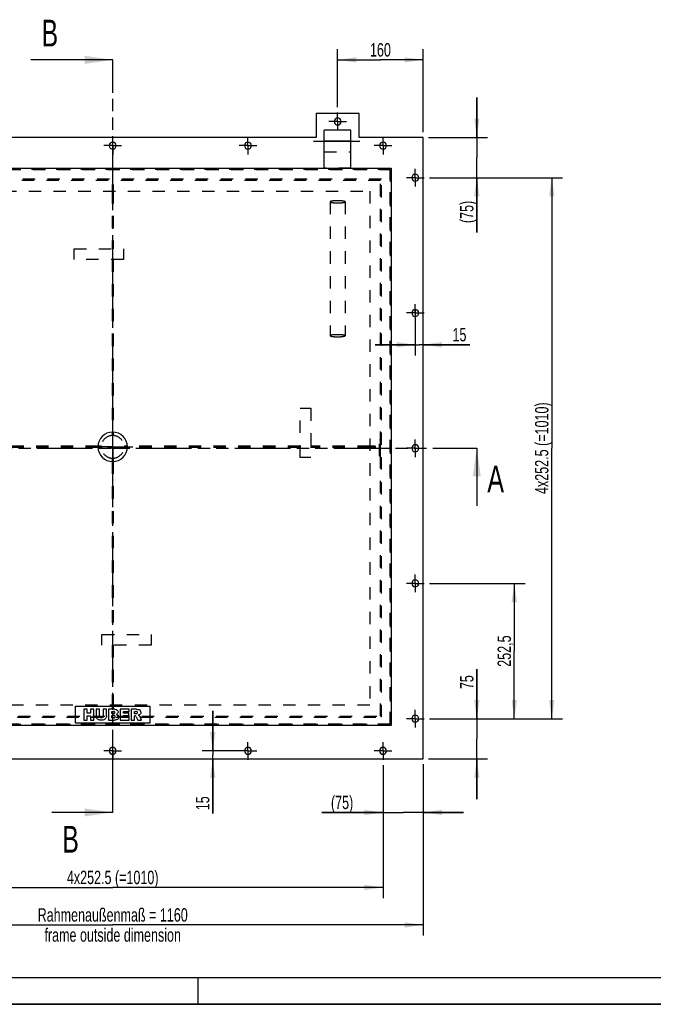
# Model space of a CAD drawing. Header units: millimetres. Extents: x 0 to 4200, y 0 to 2970.
# Tile 2 of 5: x 917 to 2100, y 0 to 1838. Entities that reach past the tile are written whole.
import ezdxf

# ---------------------------------------------------------------- set-up
doc = ezdxf.new("R2010")
doc.units = ezdxf.units.MM
doc.header["$LTSCALE"] = 231
for name, pattern in [('CENTER', [0.6, 0.375, -0.075, 0.075, -0.075]), ('HIDDEN', [0.2, 0.1, -0.1]), ('PHANTOM', [0.8, 0.45, -0.05, 0.1, -0.05, 0.1, -0.05])]:
    doc.linetypes.add(name, pattern=pattern)
doc.layers.get('0').update_dxf_attribs({"linetype": 'CONTINUOUS'})
for name, color, linetype in [('050_DIMENSIONING', 7, 'CONTINUOUS'), ('_ACHSEN', 7, 'CONTINUOUS'), ('_KURVEN', 7, 'CONTINUOUS'), ('DEFAULT_1', 7, 'CENTER'), ('DEFAULT_2', 8, 'HIDDEN'), ('HATCHING_BL0', 7, 'CONTINUOUS'), ('HATCHING_BL1', 7, 'CONTINUOUS')]:
    doc.layers.add(name, color=color, linetype=linetype)
doc.styles.get("Standard").update_dxf_attribs({"font": 'txt', "width": 0.7})
doc.dimstyles.new('DIMSTYLE_2', dxfattribs={"dimtxt": 25, "dimasz": 35, "dimexe": 2, "dimexo": 1, "dimtad": 1, "dimdec": 1, "dimtxsty": 'Standard', "dimblk": '_FILLED', "dimblk1": '_FILLED', "dimblk2": '_FILLED', "dimcen": 0.09, "dimazin": 2, "dimtp": 1.2, "dimtm": 1.2, "dimtfac": 1, "dimtdec": 1, "dimtofl": 0, "dimtmove": 0, "dimatfit": 3, "dimldrblk": '_FILLED', "dimfxl": 1, "dimtolj": 1, "dimarcsym": 0})
doc.dimstyles.new('DIMSTYLE_5', dxfattribs={"dimtxt": 25, "dimasz": 35, "dimexe": 2, "dimexo": 1, "dimtad": 1, "dimtxsty": 'Standard', "dimblk": '_FILLED', "dimblk1": '_FILLED', "dimblk2": '_FILLED', "dimcen": 0.09, "dimazin": 2, "dimtp": 0.3, "dimtm": 0.3, "dimtfac": 1, "dimtofl": 0, "dimtmove": 0, "dimatfit": 3, "dimldrblk": '_FILLED', "dimfxl": 1, "dimtolj": 1, "dimarcsym": 0})
doc.dimstyles.new('DIMSTYLE_6', dxfattribs={"dimtxt": 25, "dimasz": 35, "dimexe": 2, "dimexo": 1, "dimtad": 1, "dimtxsty": 'Standard', "dimblk": '_FILLED', "dimblk1": '_FILLED', "dimblk2": '_FILLED', "dimcen": 0.09, "dimazin": 2, "dimtp": 0.5, "dimtm": 0.5, "dimtfac": 1, "dimtofl": 0, "dimtmove": 0, "dimatfit": 3, "dimldrblk": '_FILLED', "dimfxl": 1, "dimtolj": 1, "dimarcsym": 0})
doc.dimstyles.new('DIMSTYLE_7', dxfattribs={"dimtxt": 25, "dimasz": 35, "dimexe": 2, "dimexo": 1, "dimtad": 1, "dimtxsty": 'Standard', "dimblk": '_FILLED', "dimblk1": '_FILLED', "dimblk2": '_FILLED', "dimcen": 0.09, "dimazin": 2, "dimtp": 1.2, "dimtm": 1.2, "dimtfac": 1, "dimtofl": 0, "dimtmove": 0, "dimatfit": 3, "dimldrblk": '_FILLED', "dimfxl": 1, "dimtolj": 1, "dimarcsym": 0})
doc.dimstyles.new('DIMSTYLE_8', dxfattribs={"dimtxt": 25, "dimasz": 35, "dimexe": 2, "dimexo": 1, "dimtad": 1, "dimtxsty": 'Standard', "dimblk": '_FILLED', "dimblk1": '_FILLED', "dimblk2": '_FILLED', "dimcen": 0.09, "dimazin": 2, "dimtp": 0.2, "dimtm": 0.2, "dimtfac": 1, "dimtofl": 0, "dimtmove": 0, "dimatfit": 3, "dimldrblk": '_FILLED', "dimfxl": 1, "dimtolj": 1, "dimarcsym": 0})
doc.dimstyles.get("Standard").update_dxf_attribs({"dimtxt": 25, "dimasz": 35, "dimexe": 2, "dimexo": 1, "dimtad": 1, "dimtxsty": 'Standard', "dimblk": '_FILLED', "dimblk1": '_FILLED', "dimblk2": '_FILLED', "dimcen": 0.09, "dimazin": 2, "dimtol": 1, "dimtp": 0.01, "dimtm": 0.01, "dimtfac": 1, "dimtofl": 0, "dimtmove": 0, "dimatfit": 3, "dimldrblk": '_FILLED', "dimfxl": 1, "dimtolj": 1, "dimarcsym": 0})

# ---------------------------------------------------------------- blocks, each defined once
blk = doc.blocks.new('_FILLED')
at = {"color": 0, "linetype": 'ByBlock'}
blk.add_solid([(0, 0), (-1, 0.143), (-1, -0.143)], dxfattribs=at)
blk = doc.blocks.new('*D4')
at = {"layer": '050_DIMENSIONING', "color": 2, "linetype": 'Continuous', "transparency": 16777216}
for p, q in [((510.4, 448.2), (510.4, 128.2)), ((1670.4, 448.2), (1670.4, 128.2)), ((510.4, 148.2), (1090.4, 148.2)), ((1670.4, 148.2), (1090.4, 148.2))]:
    blk.add_line(p, q, dxfattribs=at)
at = {"layer": '050_DIMENSIONING', "color": 2, "linetype": 'Continuous', "transparency": 16777216, "xscale": 35, "yscale": 35, "zscale": 35, "rotation": 180}
blk.add_blockref('_FILLED', (510.4, 148.2), dxfattribs=at)
at = {"layer": '050_DIMENSIONING', "color": 2, "linetype": 'Continuous', "transparency": 16777216, "xscale": 35, "yscale": 35, "zscale": 35}
blk.add_blockref('_FILLED', (1670.4, 148.2), dxfattribs=at)
at = {"layer": '050_DIMENSIONING', "color": 2, "linetype": 'Continuous', "transparency": 16777216, "insert": (1090.4, 179.4), "char_height": 25, "width": 602.679, "attachment_point": 2, "line_spacing_factor": 0.9}
blk.add_mtext('Rahmenaußenmaß = 1160\\Pframe outside dimension', dxfattribs=at)
blk = doc.blocks.new('*D9')
at = {"layer": '050_DIMENSIONING', "color": 2, "linetype": 'Continuous', "transparency": 16777216}
for p, q in [((1770.4, 533.2), (1770.4, 625.9)), ((1770.4, 625.9), (1770.4, 495.7)), ((1681.9, 533.2), (1790.4, 533.2)), ((1770.4, 383.2), (1770.4, 495.7)), ((1680.4, 458.2), (1790.4, 458.2)), ((1770.4, 458.2), (1770.4, 383.2))]:
    blk.add_line(p, q, dxfattribs=at)
at = {"layer": '050_DIMENSIONING', "color": 2, "linetype": 'Continuous', "transparency": 16777216, "xscale": 35, "yscale": 35, "zscale": 35}
for p, rotation in [((1770.4, 533.2), 270), ((1770.4, 458.2), 90)]:
    blk.add_blockref('_FILLED', p, dxfattribs=dict(at, rotation=rotation))
at = {"layer": '050_DIMENSIONING', "color": 2, "linetype": 'Continuous', "transparency": 16777216, "insert": (1739.1, 588.4), "char_height": 25, "width": 56.25, "attachment_point": 1, "rotation": 90, "line_spacing_factor": 0.9}
blk.add_mtext('75', dxfattribs=at)
blk = doc.blocks.new('*D10')
at = {"layer": '050_DIMENSIONING', "color": 2, "linetype": 'Continuous', "transparency": 16777216}
for p, q in [((1681.9, 785.7), (1860.4, 785.7)), ((1840.4, 785.7), (1840.4, 659.4)), ((1840.4, 533.2), (1840.4, 659.4)), ((1681.9, 533.2), (1860.4, 533.2))]:
    blk.add_line(p, q, dxfattribs=at)
at = {"layer": '050_DIMENSIONING', "color": 2, "linetype": 'Continuous', "transparency": 16777216, "xscale": 35, "yscale": 35, "zscale": 35}
for p, rotation in [((1840.4, 785.7), 90), ((1840.4, 533.2), 270)]:
    blk.add_blockref('_FILLED', p, dxfattribs=dict(at, rotation=rotation))
at = {"layer": '050_DIMENSIONING', "color": 2, "linetype": 'Continuous', "transparency": 16777216, "insert": (1809.1, 659.4), "char_height": 25, "width": 133.929, "attachment_point": 2, "rotation": 90, "line_spacing_factor": 0.9}
blk.add_mtext('252,5', dxfattribs=at)
blk = doc.blocks.new('*D11')
at = {"layer": '050_DIMENSIONING', "color": 2, "linetype": 'Continuous', "transparency": 16777216}
for p, q in [((1681.9, 1543.2), (1930.4, 1543.2)), ((1910.4, 1543.2), (1910.4, 1038.2)), ((1910.4, 533.2), (1910.4, 1038.2)), ((1681.9, 533.2), (1930.4, 533.2))]:
    blk.add_line(p, q, dxfattribs=at)
at = {"layer": '050_DIMENSIONING', "color": 2, "linetype": 'Continuous', "transparency": 16777216, "xscale": 35, "yscale": 35, "zscale": 35}
for p, rotation in [((1910.4, 1543.2), 90), ((1910.4, 533.2), 270)]:
    blk.add_blockref('_FILLED', p, dxfattribs=dict(at, rotation=rotation))
at = {"layer": '050_DIMENSIONING', "color": 2, "linetype": 'Continuous', "transparency": 16777216, "insert": (1879.1, 1038.2), "char_height": 25, "width": 380.357, "attachment_point": 2, "rotation": 90, "line_spacing_factor": 0.9}
blk.add_mtext('4x252.5 (=1010)', dxfattribs=at)
blk = doc.blocks.new('*D12')
at = {"layer": '050_DIMENSIONING', "color": 2, "linetype": 'Continuous', "transparency": 16777216}
for p, q in [((1770.4, 1618.2), (1770.4, 1693.2)), ((1770.4, 1693.2), (1770.4, 1580.7)), ((1680.4, 1618.2), (1790.4, 1618.2)), ((1770.4, 1441.2), (1770.4, 1580.7)), ((1681.9, 1543.2), (1790.4, 1543.2)), ((1770.4, 1543.2), (1770.4, 1441.2))]:
    blk.add_line(p, q, dxfattribs=at)
at = {"layer": '050_DIMENSIONING', "color": 2, "linetype": 'Continuous', "transparency": 16777216, "xscale": 35, "yscale": 35, "zscale": 35}
for p, rotation in [((1770.4, 1618.2), 270), ((1770.4, 1543.2), 90)]:
    blk.add_blockref('_FILLED', p, dxfattribs=dict(at, rotation=rotation))
at = {"layer": '050_DIMENSIONING', "color": 2, "linetype": 'Continuous', "transparency": 16777216, "insert": (1739.1, 1500.1), "char_height": 25, "width": 88.393, "attachment_point": 3, "rotation": 90, "line_spacing_factor": 0.9}
blk.add_mtext('(75)', dxfattribs=at)
blk = doc.blocks.new('*D14')
at = {"layer": '050_DIMENSIONING', "color": 2, "linetype": 'Continuous', "transparency": 16777216}
for p, q in [((1510.4, 1674.7), (1510.4, 1783.2)), ((1670.4, 1628.2), (1670.4, 1783.2)), ((1510.4, 1763.2), (1590.4, 1763.2)), ((1670.4, 1763.2), (1590.4, 1763.2))]:
    blk.add_line(p, q, dxfattribs=at)
at = {"layer": '050_DIMENSIONING', "color": 2, "linetype": 'Continuous', "transparency": 16777216, "xscale": 35, "yscale": 35, "zscale": 35, "rotation": 180}
blk.add_blockref('_FILLED', (1510.4, 1763.2), dxfattribs=at)
at = {"layer": '050_DIMENSIONING', "color": 2, "linetype": 'Continuous', "transparency": 16777216, "xscale": 35, "yscale": 35, "zscale": 35}
blk.add_blockref('_FILLED', (1670.4, 1763.2), dxfattribs=at)
at = {"layer": '050_DIMENSIONING', "color": 2, "linetype": 'Continuous', "transparency": 16777216, "insert": (1590.4, 1794.4), "char_height": 25, "width": 80.357, "attachment_point": 2, "line_spacing_factor": 0.9}
blk.add_mtext('160', dxfattribs=at)
blk = doc.blocks.new('*D17')
at = {"layer": '050_DIMENSIONING', "color": 2, "linetype": 'Continuous', "transparency": 16777216}
for p, q in [((585.4, 446.7), (585.4, 198.2)), ((1595.4, 446.7), (1595.4, 198.2)), ((585.4, 218.2), (1090.4, 218.2)), ((1595.4, 218.2), (1090.4, 218.2))]:
    blk.add_line(p, q, dxfattribs=at)
at = {"layer": '050_DIMENSIONING', "color": 2, "linetype": 'Continuous', "transparency": 16777216, "xscale": 35, "yscale": 35, "zscale": 35, "rotation": 180}
blk.add_blockref('_FILLED', (585.4, 218.2), dxfattribs=at)
at = {"layer": '050_DIMENSIONING', "color": 2, "linetype": 'Continuous', "transparency": 16777216, "xscale": 35, "yscale": 35, "zscale": 35}
blk.add_blockref('_FILLED', (1595.4, 218.2), dxfattribs=at)
at = {"layer": '050_DIMENSIONING', "color": 2, "linetype": 'Continuous', "transparency": 16777216, "insert": (1090.4, 249.4), "char_height": 25, "width": 380.357, "attachment_point": 2, "line_spacing_factor": 0.9}
blk.add_mtext('4x252.5 (=1010)', dxfattribs=at)
blk = doc.blocks.new('*D18')
at = {"layer": '050_DIMENSIONING', "color": 2, "linetype": 'Continuous', "transparency": 16777216}
for p, q in [((1595.4, 446.7), (1595.4, 338.2)), ((1670.4, 448.2), (1670.4, 338.2)), ((1595.4, 358.2), (1480.7, 358.2)), ((1480.7, 358.2), (1632.9, 358.2)), ((1745.4, 358.2), (1632.9, 358.2)), ((1670.4, 358.2), (1745.4, 358.2))]:
    blk.add_line(p, q, dxfattribs=at)
at = {"layer": '050_DIMENSIONING', "color": 2, "linetype": 'Continuous', "transparency": 16777216, "xscale": 35, "yscale": 35, "zscale": 35}
blk.add_blockref('_FILLED', (1595.4, 358.2), dxfattribs=at)
at = {"layer": '050_DIMENSIONING', "color": 2, "linetype": 'Continuous', "transparency": 16777216, "xscale": 35, "yscale": 35, "zscale": 35, "rotation": 180}
blk.add_blockref('_FILLED', (1670.4, 358.2), dxfattribs=at)
at = {"layer": '050_DIMENSIONING', "color": 2, "linetype": 'Continuous', "transparency": 16777216, "insert": (1539.6, 389.4), "char_height": 25, "width": 88.393, "attachment_point": 3, "line_spacing_factor": 0.9}
blk.add_mtext('(75)', dxfattribs=at)
blk = doc.blocks.new('*D19')
at = {"layer": '050_DIMENSIONING', "color": 2, "linetype": 'Continuous', "transparency": 16777216}
for p, q in [((1655.4, 1296.1), (1655.4, 1211.4)), ((1655.4, 1231.4), (1580.4, 1231.4)), ((1580.4, 1231.4), (1662.9, 1231.4)), ((1757.1, 1231.4), (1662.9, 1231.4)), ((1670.4, 1231.4), (1757.1, 1231.4))]:
    blk.add_line(p, q, dxfattribs=at)
at = {"layer": '050_DIMENSIONING', "color": 2, "linetype": 'Continuous', "transparency": 16777216, "xscale": 35, "yscale": 35, "zscale": 35}
blk.add_blockref('_FILLED', (1655.4, 1231.4), dxfattribs=at)
at = {"layer": '050_DIMENSIONING', "color": 2, "linetype": 'Continuous', "transparency": 16777216, "xscale": 35, "yscale": 35, "zscale": 35, "rotation": 180}
blk.add_blockref('_FILLED', (1670.4, 1231.4), dxfattribs=at)
at = {"layer": '050_DIMENSIONING', "color": 2, "linetype": 'Continuous', "transparency": 16777216, "insert": (1725, 1262.7), "char_height": 25, "width": 48.214, "attachment_point": 1, "line_spacing_factor": 0.9}
blk.add_mtext('15', dxfattribs=at)
blk = doc.blocks.new('*D20')
at = {"layer": '050_DIMENSIONING', "color": 2, "linetype": 'Continuous', "transparency": 16777216}
for p, q in [((1277.2, 473.2), (1277.2, 548.2)), ((1277.2, 548.2), (1277.2, 465.7)), ((1334.9, 473.2), (1257.2, 473.2)), ((1277.2, 356.2), (1277.2, 465.7)), ((1277.2, 458.2), (1277.2, 356.2))]:
    blk.add_line(p, q, dxfattribs=at)
at = {"layer": '050_DIMENSIONING', "color": 2, "linetype": 'Continuous', "transparency": 16777216, "xscale": 35, "yscale": 35, "zscale": 35}
for p, rotation in [((1277.2, 473.2), 270), ((1277.2, 458.2), 90)]:
    blk.add_blockref('_FILLED', p, dxfattribs=dict(at, rotation=rotation))
at = {"layer": '050_DIMENSIONING', "color": 2, "linetype": 'Continuous', "transparency": 16777216, "insert": (1245.9, 388.3), "char_height": 25, "width": 48.214, "attachment_point": 3, "rotation": 90, "line_spacing_factor": 0.9}
blk.add_mtext('15', dxfattribs=at)
blk = doc.blocks.new('XSEC_FILLED')
at = {"color": 0, "linetype": 'ByBlock'}
blk.add_solid([(0, 0), (-1, 0.143), (-1, -0.143)], dxfattribs=at)
blk = doc.blocks.new('HATCHING_BL0', base_point=(1020.4, 984.5))
at = {"layer": 'HATCHING_BL0', "color": 7, "linetype": 'PHANTOM'}
for p, q in [((270.4, 1038.2), (297.6, 1038.2)), ((394.5, 1038.2), (1720.4, 1038.2)), ((1720.4, 1038.2), (1770.4, 1038.2))]:
    blk.add_line(p, q, dxfattribs=at)
at = {"layer": 'HATCHING_BL0', "color": 7, "linetype": 'Continuous', "char_height": 50, "width": 64.286, "attachment_point": 1, "line_spacing_factor": 0.9}
for insert in [(207.9, 1023.3), (1790, 1005.8)]:
    blk.add_mtext('A', dxfattribs=dict(at, insert=insert))
at = {"layer": 'HATCHING_BL0', "color": 7, "linetype": 'Continuous'}
for points in [[(270.4, 1038.2), (270.4, 948.3)], [(1770.4, 1038.2), (1770.4, 930.8)]]:
    blk.add_leader(points, dimstyle='Standard', override={"dimasz": 52.5, "dimtad": 0, "dimldrblk": 'XSEC_FILLED'}, dxfattribs=at)
blk = doc.blocks.new('HATCHING_BL1', base_point=(1014, 1060.7))
at = {"layer": 'HATCHING_BL1', "color": 7, "linetype": 'PHANTOM'}
for p, q in [((1090.4, 1713.2), (1090.4, 1763.2)), ((1090.4, 408.2), (1090.4, 1713.2)), ((1090.4, 358.2), (1090.4, 408.2))]:
    blk.add_line(p, q, dxfattribs=at)
at = {"layer": 'HATCHING_BL1', "color": 7, "linetype": 'Continuous', "char_height": 50, "width": 58.929, "attachment_point": 1, "line_spacing_factor": 0.9}
for insert in [(957.3, 1838.2), (996, 333.2)]:
    blk.add_mtext('B', dxfattribs=dict(at, insert=insert))
at = {"layer": 'HATCHING_BL1', "color": 7, "linetype": 'Continuous'}
for points in [[(1090.4, 1763.2), (937.7, 1763.2)], [(1090.4, 358.2), (976.4, 358.2)]]:
    blk.add_leader(points, dimstyle='Standard', override={"dimasz": 52.5, "dimtad": 0, "dimldrblk": 'XSEC_FILLED'}, dxfattribs=at)

msp = doc.modelspace()

# ---------------------------------------------------------------- linework, layer by layer
at = {"color": 7, "linetype": 'Continuous'}
for p, q in [((1470.374, 1663.193), (1470.374, 1618.193)), ((1550.374, 1663.193), (1470.374, 1663.193)), ((1550.374, 1618.193), (1550.374, 1663.193)), ((1470.374, 1618.193), (710.374, 1618.193)), ((1535.374, 1631.693), (1485.374, 1631.693)), ((1485.374, 1611.693), (1485.374, 1631.693)), ((1535.374, 1611.693), (1535.374, 1631.693)), ((1670.374, 1618.193), (1550.374, 1618.193)), ((1670.374, 458.193), (1670.374, 1618.193)), ((1485.374, 1560.693), (1485.374, 1611.693)), ((1535.374, 1560.693), (1535.374, 1611.693)), ((570.374, 1560.693), (1610.374, 1560.693)), ((1610.374, 1560.693), (1610.374, 520.693)), ((1610.374, 520.693), (570.374, 520.693)), ((510.374, 458.193), (1670.374, 458.193)), ((0, 0), (4200, 0))]:
    msp.add_line(p, q, dxfattribs=at)
at = {"color": 9, "linetype": 'Continuous'}
msp.add_line((1535.374, 1611.693), (1485.374, 1611.693), dxfattribs=at)
at = {"color": 5, "linetype": 'Continuous'}
msp.add_line((50, 50), (4150, 50), dxfattribs=at)
at = {"color": 3, "linetype": 'Continuous'}
for p, q in [((1250, 0), (1250, 50)), ((4200, 0), (0, 0))]:
    msp.add_line(p, q, dxfattribs=at)
at = {"color": 7, "linetype": 'Continuous'}
for start, end in [(0, 180), (180, 360)]:
    msp.add_arc((1510.374, 1648.193), 6.5, start, end, dxfattribs=at)
at = {"layer": '_ACHSEN', "color": 7, "linetype": 'CENTER'}
for p, q in [((1090.374, 1603.193), (1090.374, 1619.693)), ((1342.874, 1603.193), (1342.874, 1619.693)), ((1595.374, 1603.193), (1595.374, 1619.693)), ((1090.374, 1603.193), (1073.874, 1603.193)), ((1090.374, 1603.193), (1106.874, 1603.193)), ((1090.374, 1603.193), (1090.374, 1586.693)), ((1342.874, 1603.193), (1326.374, 1603.193)), ((1342.874, 1603.193), (1359.374, 1603.193)), ((1342.874, 1603.193), (1342.874, 1586.693)), ((1595.374, 1603.193), (1578.874, 1603.193)), ((1595.374, 1603.193), (1611.874, 1603.193)), ((1595.374, 1603.193), (1595.374, 1586.693)), ((1655.374, 1543.193), (1655.374, 1559.693)), ((1655.374, 1543.193), (1638.874, 1543.193)), ((1655.374, 1543.193), (1671.874, 1543.193)), ((1655.374, 1543.193), (1655.374, 1526.693)), ((1655.374, 1290.693), (1655.374, 1307.193)), ((1655.374, 1290.693), (1638.874, 1290.693)), ((1655.374, 1290.693), (1671.874, 1290.693)), ((1655.374, 1290.693), (1655.374, 1274.193)), ((1090.374, 1040.693), (1090.374, 1078.193)), ((1090.374, 1040.693), (1090.374, 1071.893)), ((1090.374, 1038.193), (1090.374, 1048.193)), ((1655.374, 1038.193), (1655.374, 1054.693)), ((1090.374, 1040.693), (1052.874, 1040.693)), ((1090.374, 1040.693), (1059.174, 1040.693)), ((1090.374, 1038.193), (1080.374, 1038.193)), ((1090.374, 1040.693), (1127.874, 1040.693)), ((1090.374, 1040.693), (1090.374, 1003.193)), ((1090.374, 1040.693), (1121.574, 1040.693)), ((1090.374, 1040.693), (1090.374, 1009.493)), ((1090.374, 1038.193), (1100.374, 1038.193)), ((1090.374, 1038.193), (1090.374, 1028.193)), ((1568.374, 1038.193), (1610.374, 1038.193)), ((1568.374, 1038.193), (1610.374, 1038.193)), ((1655.374, 1038.193), (1638.874, 1038.193)), ((1655.374, 1038.193), (1671.874, 1038.193)), ((1655.374, 1038.193), (1655.374, 1021.693)), ((1655.374, 785.693), (1655.374, 802.193)), ((1655.374, 785.693), (1638.874, 785.693)), ((1655.374, 785.693), (1671.874, 785.693)), ((1655.374, 785.693), (1655.374, 769.193)), ((1655.374, 533.193), (1638.874, 533.193)), ((1655.374, 533.193), (1655.374, 549.693)), ((1655.374, 533.193), (1671.874, 533.193)), ((1655.374, 533.193), (1655.374, 516.693)), ((1090.374, 473.193), (1090.374, 489.693)), ((1342.874, 473.193), (1342.874, 489.693)), ((1595.374, 473.193), (1595.374, 489.693)), ((1090.374, 473.193), (1073.874, 473.193)), ((1090.374, 473.193), (1106.874, 473.193)), ((1090.374, 473.193), (1090.374, 456.693)), ((1342.874, 473.193), (1326.374, 473.193)), ((1342.874, 473.193), (1359.374, 473.193)), ((1342.874, 473.193), (1342.874, 456.693)), ((1595.374, 473.193), (1578.874, 473.193)), ((1595.374, 473.193), (1611.874, 473.193)), ((1595.374, 473.193), (1595.374, 456.693))]:
    msp.add_line(p, q, dxfattribs=at)
at = {"layer": '_ACHSEN', "color": 8, "linetype": 'HIDDEN'}
for p, q in [((1588.374, 1023.193), (1588.374, 1053.193)), ((1590.374, 1053.193), (1588.374, 1053.193)), ((1590.374, 1023.193), (1590.374, 1053.193)), ((1590.374, 1044.693), (1588.374, 1044.693)), ((1588.374, 1031.693), (1588.374, 1044.693)), ((1590.374, 1031.693), (1588.374, 1031.693)), ((1590.374, 1031.693), (1590.374, 1044.693)), ((1590.374, 1023.193), (1588.374, 1023.193))]:
    msp.add_line(p, q, dxfattribs=at)
at = {"layer": '_ACHSEN', "color": 7, "linetype": 'Continuous'}
for centre, radius, start, end in [((1090.374, 1603.193), 6.5, 0, 180), ((1090.374, 1603.193), 6.5, 180, 360), ((1342.874, 1603.193), 6.5, 0, 180), ((1342.874, 1603.193), 6.5, 180, 360), ((1595.374, 1603.193), 6.5, 0, 180), ((1595.374, 1603.193), 6.5, 180, 360), ((1655.374, 1543.193), 6.5, 0, 180), ((1655.374, 1543.193), 6.5, 180, 360), ((1655.374, 1290.693), 6.5, 0, 180), ((1655.374, 1290.693), 6.5, 180, 360), ((1090.374, 1040.693), 27.5, 90, 270), ((1090.374, 1040.693), 27.5, 270, 90), ((1655.374, 1038.193), 6.5, 0, 180), ((1655.374, 1038.193), 6.5, 180, 360), ((1655.374, 785.693), 6.5, 0, 180), ((1655.374, 785.693), 6.5, 180, 360), ((1655.374, 533.193), 6.5, 0, 180), ((1655.374, 533.193), 6.5, 180, 360), ((1090.374, 473.193), 6.5, 0, 180), ((1342.874, 473.193), 6.5, 0, 180), ((1595.374, 473.193), 6.5, 0, 180), ((1090.374, 473.193), 6.5, 180, 360), ((1342.874, 473.193), 6.5, 180, 360), ((1595.374, 473.193), 6.5, 180, 360)]:
    msp.add_arc(centre, radius, start, end, dxfattribs=at)
at = {"layer": '_ACHSEN', "color": 8, "linetype": 'HIDDEN'}
for start, end in [(90, 270), (90, 270), (90, 270), (270, 90), (270, 90), (270, 90)]:
    msp.add_arc((1090.374, 1040.693), 21.2, start, end, dxfattribs=at)
at = {"layer": '_KURVEN', "color": 4, "linetype": 'Continuous'}
for p, q in [((1020.374, 555.693), (1020.374, 525.693)), ((1160.374, 555.693), (1020.374, 555.693)), ((1160.374, 525.693), (1160.374, 555.693)), ((1036.281, 550.693), (1036.281, 530.693)), ((1042.461, 550.693), (1036.281, 550.693)), ((1042.461, 543.694), (1042.461, 550.693)), ((1049.214, 543.694), (1042.461, 543.694)), ((1042.461, 530.693), (1042.461, 538.783)), ((1042.461, 538.783), (1049.214, 538.783)), ((1055.422, 550.693), (1049.214, 550.693)), ((1049.214, 550.693), (1049.214, 543.694)), ((1049.214, 538.783), (1049.214, 530.693)), ((1055.422, 530.693), (1055.422, 550.693)), ((1065.708, 550.693), (1059.542, 550.693)), ((1059.542, 550.693), (1059.542, 538.769)), ((1065.708, 538.483), (1065.708, 550.693)), ((1078.71, 550.693), (1072.543, 550.693)), ((1072.543, 550.693), (1072.543, 538.483)), ((1078.71, 538.769), (1078.71, 550.693)), ((1082.816, 550.693), (1082.816, 530.693)), ((1094.385, 550.693), (1082.816, 550.693)), ((1089.051, 542.848), (1089.051, 546.641)), ((1089.051, 546.641), (1091.779, 546.641)), ((1091.738, 542.848), (1089.051, 542.848)), ((1089.051, 534.99), (1089.051, 539.042)), ((1089.051, 539.042), (1092.188, 539.042)), ((1092.202, 534.99), (1089.051, 534.99)), ((1104.521, 550.693), (1104.521, 530.693)), ((1121.083, 550.693), (1104.521, 550.693)), ((1110.715, 543.244), (1110.715, 546.423)), ((1110.715, 546.423), (1121.083, 546.423)), ((1120.333, 543.244), (1110.715, 543.244)), ((1110.715, 535.222), (1110.715, 539.165)), ((1110.715, 539.165), (1120.333, 539.165)), ((1121.384, 535.222), (1110.715, 535.222)), ((1120.333, 539.165), (1120.333, 543.244)), ((1121.083, 546.423), (1121.083, 550.693)), ((1121.384, 530.693), (1121.384, 535.222)), ((1135.094, 550.693), (1124.794, 550.693)), ((1124.794, 550.693), (1124.794, 530.693)), ((1131.002, 542.589), (1131.002, 546.655)), ((1131.002, 546.655), (1133.716, 546.655)), ((1133.607, 542.589), (1131.002, 542.589)), ((1131.002, 530.693), (1131.002, 538.81)), ((1131.002, 538.81), (1131.547, 538.81)), ((1134.18, 536.805), (1137.482, 530.693)), ((1144.467, 530.693), (1141.465, 536.477)), ((1020.374, 525.693), (1160.374, 525.693)), ((1036.281, 530.693), (1042.461, 530.693)), ((1049.214, 530.693), (1055.422, 530.693)), ((1082.816, 530.693), (1093.484, 530.693)), ((1104.521, 530.693), (1121.384, 530.693)), ((1124.794, 530.693), (1131.002, 530.693)), ((1137.482, 530.693), (1144.467, 530.693))]:
    msp.add_line(p, q, dxfattribs=at)
for points in [[(1060.113, 535.385), (1059.733, 536.668), (1059.542, 537.787), (1059.542, 538.769)], [(1061.428, 533.083), (1060.783, 533.831), (1060.347, 534.595), (1060.113, 535.385)], [(1063.551, 531.359), (1062.775, 531.771), (1062.066, 532.344), (1061.428, 533.083)], [(1065.708, 538.483), (1065.708, 537.391), (1066.008, 536.546), (1066.609, 535.932)], [(1066.609, 535.932), (1067.209, 535.318), (1068.055, 535.018), (1069.132, 535.018)], [(1069.132, 535.018), (1070.197, 535.018), (1071.029, 535.318), (1071.629, 535.918)], [(1071.629, 535.918), (1072.229, 536.518), (1072.543, 537.378), (1072.543, 538.483)], [(1078.15, 535.427), (1077.782, 534.376), (1077.209, 533.462), (1076.418, 532.671)], [(1078.71, 538.769), (1078.71, 537.582), (1078.519, 536.477), (1078.15, 535.427)], [(1091.738, 542.848), (1092.693, 542.848), (1093.362, 543.012), (1093.744, 543.34)], [(1093.744, 546.15), (1093.362, 546.477), (1092.707, 546.641), (1091.779, 546.641)], [(1094.453, 538.496), (1094.017, 538.851), (1093.266, 539.042), (1092.188, 539.042)], [(1092.202, 534.99), (1093.266, 534.99), (1094.017, 535.168), (1094.453, 535.55)], [(1094.317, 544.786), (1094.317, 545.359), (1094.126, 545.823), (1093.744, 546.15)], [(1093.744, 543.34), (1094.126, 543.667), (1094.317, 544.158), (1094.317, 544.786)], [(1094.385, 550.693), (1096.308, 550.693), (1097.782, 550.215), (1098.819, 549.26)], [(1095.108, 537.078), (1095.108, 537.664), (1094.89, 538.142), (1094.453, 538.496)], [(1094.453, 535.55), (1094.89, 535.932), (1095.108, 536.436), (1095.108, 537.078)], [(1099.272, 542.669), (1098.778, 542.098), (1098.055, 541.662), (1097.113, 541.334)], [(1097.113, 541.334), (1098.546, 540.979), (1099.596, 540.393), (1100.278, 539.547)], [(1100.577, 533.586), (1100.087, 532.753), (1099.433, 532.098), (1098.601, 531.619)], [(1098.819, 549.26), (1099.856, 548.305), (1100.374, 547.119), (1100.374, 545.713)], [(1100.374, 545.713), (1100.374, 544.526), (1100.006, 543.517), (1099.272, 542.669)], [(1100.278, 539.547), (1100.961, 538.701), (1101.302, 537.651), (1101.302, 536.382)], [(1101.302, 536.382), (1101.302, 535.345), (1101.056, 534.404), (1100.577, 533.586)], [(1133.054, 538.336), (1132.611, 538.647), (1132.107, 538.81), (1131.547, 538.81)], [(1134.18, 536.805), (1133.754, 537.594), (1133.389, 538.101), (1133.054, 538.336)], [(1133.607, 542.589), (1133.88, 542.589), (1134.426, 542.671), (1135.246, 542.853)], [(1136.019, 546.132), (1135.613, 546.477), (1134.835, 546.655), (1133.716, 546.655)], [(1135.094, 550.693), (1137.004, 550.693), (1138.464, 550.529), (1139.474, 550.202)], [(1135.246, 542.853), (1135.654, 542.944), (1135.981, 543.149), (1136.244, 543.487)], [(1136.636, 544.649), (1136.636, 545.29), (1136.431, 545.782), (1136.019, 546.132)], [(1136.244, 543.487), (1136.499, 543.817), (1136.636, 544.213), (1136.636, 544.649)], [(1140.175, 540.301), (1139.651, 539.983), (1138.928, 539.724), (1138, 539.52)], [(1138, 539.52), (1138.737, 539.26), (1139.283, 539.015), (1139.613, 538.773)], [(1139.474, 550.202), (1140.483, 549.874), (1141.288, 549.26), (1141.911, 548.37)], [(1139.613, 538.773), (1139.842, 538.606), (1140.169, 538.265), (1140.605, 537.718)], [(1142.125, 542.259), (1141.656, 541.457), (1141.002, 540.802), (1140.175, 540.301)], [(1140.605, 537.718), (1141.029, 537.187), (1141.315, 536.777), (1141.465, 536.477)], [(1141.911, 548.37), (1142.529, 547.487), (1142.843, 546.409), (1142.843, 545.14)], [(1142.843, 545.14), (1142.843, 544.022), (1142.598, 543.067), (1142.125, 542.259)], [(1066.431, 530.556), (1065.285, 530.693), (1064.317, 530.952), (1063.551, 531.359)], [(1069.624, 530.352), (1068.641, 530.352), (1067.577, 530.42), (1066.431, 530.556)], [(1073.944, 531.019), (1072.748, 530.584), (1071.302, 530.352), (1069.624, 530.352)], [(1076.418, 532.671), (1075.626, 531.88), (1074.808, 531.334), (1073.944, 531.019)], [(1096.254, 530.962), (1094.862, 530.775), (1093.935, 530.693), (1093.484, 530.693)], [(1098.601, 531.619), (1098.082, 531.32), (1097.291, 531.102), (1096.254, 530.962)]]:
    msp.add_open_spline(points, degree=3, dxfattribs=at)
at = {"layer": 'DEFAULT_1', "color": 7, "linetype": 'CENTER'}
for p, q in [((1510.374, 1648.193), (1510.374, 1664.693)), ((1510.374, 1648.193), (1493.874, 1648.193)), ((1510.374, 1648.193), (1526.874, 1648.193)), ((1510.374, 1648.193), (1510.374, 1631.693)), ((1465.374, 1611.693), (1555.374, 1611.693))]:
    msp.add_line(p, q, dxfattribs=at)
at = {"layer": 'DEFAULT_2', "color": 8, "linetype": 'HIDDEN'}
for p, q in [((1485.374, 1591.693), (1535.374, 1591.693)), ((572.374, 1558.693), (1608.374, 1558.693)), ((1608.374, 1558.693), (572.374, 1558.693)), ((1535.374, 1560.693), (1485.374, 1560.693)), ((1608.374, 1558.693), (1608.374, 522.693)), ((1608.374, 522.693), (1608.374, 1558.693)), ((1592.374, 1540.193), (588.374, 1540.193)), ((1590.374, 1538.193), (590.374, 1538.193)), ((1590.374, 1538.193), (590.374, 1538.193)), ((1089.374, 1530.693), (1091.374, 1530.693)), ((1089.374, 1530.693), (1089.374, 1518.193)), ((1091.374, 1530.693), (1091.374, 1518.193)), ((1590.374, 538.193), (1590.374, 1538.193)), ((1590.374, 538.193), (1590.374, 1538.193)), ((1592.374, 536.193), (1592.374, 1540.193)), ((610.374, 1518.193), (1570.374, 1518.193)), ((1089.374, 1518.193), (1089.374, 1410.693)), ((1091.374, 1518.193), (1091.374, 1410.693)), ((1570.374, 1518.193), (1570.374, 558.193)), ((1496.374, 1498.193), (1496.374, 1248.193)), ((1524.374, 1498.193), (1524.374, 1248.193)), ((1018.374, 1410.693), (1110.374, 1410.693)), ((1018.374, 1390.693), (1018.374, 1410.693)), ((1089.374, 1410.693), (1091.374, 1410.693)), ((1110.374, 1410.693), (1110.374, 1390.693)), ((1110.374, 1390.693), (1018.374, 1390.693)), ((1089.374, 1390.693), (1091.374, 1390.693)), ((1089.374, 1390.693), (1089.374, 1068.167)), ((1091.374, 1390.693), (1091.374, 1068.167)), ((1440.374, 1112.693), (1460.374, 1112.693)), ((1440.374, 1020.693), (1440.374, 1112.693)), ((1460.374, 1112.693), (1460.374, 1020.693)), ((1089.374, 1068.167), (1089.374, 1061.893)), ((1091.374, 1068.167), (1091.374, 1061.893)), ((1089.374, 1061.893), (1091.374, 1061.893)), ((1062.898, 1041.693), (740.374, 1041.693)), ((1062.898, 1039.693), (740.374, 1039.693)), ((1069.174, 1041.693), (1062.898, 1041.693)), ((1069.174, 1039.693), (1062.898, 1039.693)), ((1069.174, 1041.693), (1069.174, 1039.693)), ((1111.574, 1041.693), (1111.574, 1039.693)), ((1117.85, 1041.693), (1111.574, 1041.693)), ((1117.85, 1039.693), (1111.574, 1039.693)), ((1440.374, 1041.693), (1117.85, 1041.693)), ((1440.374, 1039.693), (1117.85, 1039.693)), ((1440.374, 1041.693), (1440.374, 1039.693)), ((1460.374, 1041.693), (1460.374, 1039.693)), ((1570.374, 1041.693), (1460.374, 1041.693)), ((1570.374, 1039.693), (1460.374, 1039.693)), ((1580.374, 1041.693), (1570.374, 1041.693)), ((1580.374, 1039.693), (1570.374, 1039.693)), ((1580.374, 1041.693), (1580.374, 1039.693)), ((1089.374, 1019.493), (1091.374, 1019.493)), ((1089.374, 1019.493), (1089.374, 1013.219)), ((1089.374, 1013.219), (1089.374, 690.693)), ((1091.374, 1019.493), (1091.374, 1013.219)), ((1091.374, 1013.219), (1091.374, 690.693)), ((1460.374, 1020.693), (1440.374, 1020.693)), ((1070.374, 690.693), (1162.374, 690.693)), ((1070.374, 670.693), (1070.374, 690.693)), ((1089.374, 690.693), (1091.374, 690.693)), ((1162.374, 690.693), (1162.374, 670.693)), ((1162.374, 670.693), (1070.374, 670.693)), ((1089.374, 670.693), (1091.374, 670.693)), ((1089.374, 670.693), (1089.374, 558.193)), ((1091.374, 670.693), (1091.374, 558.193)), ((1570.374, 558.193), (610.374, 558.193)), ((1089.374, 558.193), (1089.374, 550.693)), ((1091.374, 558.193), (1091.374, 550.693)), ((588.374, 536.193), (1592.374, 536.193)), ((590.374, 538.193), (1590.374, 538.193)), ((590.374, 538.193), (1590.374, 538.193)), ((1089.374, 550.693), (1091.374, 550.693)), ((1608.374, 522.693), (572.374, 522.693)), ((572.374, 522.693), (1608.374, 522.693))]:
    msp.add_line(p, q, dxfattribs=at)
for points, knots in [([(1510.374, 1500.134), (1508.587, 1500.134), (1505.28, 1500.048), (1501.393, 1499.726), (1499.071, 1499.353), (1498.062, 1499.123), (1497.475, 1498.956), (1497.005, 1498.777), (1496.62, 1498.582), (1496.374, 1498.348), (1496.374, 1498.193)], [0, 0, 0, 0, 0.37306815, 0.69057364, 0.81348302, 0.86394656, 0.90655573, 0.94110782, 0.96766695, 1, 1, 1, 1]), ([(1496.374, 1498.193), (1496.374, 1498.038), (1496.62, 1497.804), (1497.005, 1497.609), (1497.475, 1497.43), (1498.062, 1497.263), (1499.071, 1497.033), (1501.393, 1496.66), (1505.28, 1496.338), (1508.587, 1496.252), (1510.374, 1496.252)], [0, 0, 0, 0, 0.03233305, 0.05889218, 0.09344427, 0.13605344, 0.18651698, 0.30942636, 0.62693185, 1, 1, 1, 1]), ([(1524.374, 1498.193), (1524.374, 1498.348), (1524.128, 1498.582), (1523.743, 1498.777), (1523.273, 1498.956), (1522.686, 1499.123), (1521.677, 1499.353), (1519.355, 1499.726), (1515.468, 1500.048), (1512.16, 1500.134), (1510.374, 1500.134)], [0, 0, 0, 0, 0.03233305, 0.05889218, 0.09344427, 0.13605344, 0.18651698, 0.30942636, 0.62693185, 1, 1, 1, 1]), ([(1510.374, 1496.252), (1512.16, 1496.252), (1515.468, 1496.338), (1519.355, 1496.66), (1521.677, 1497.033), (1522.686, 1497.263), (1523.273, 1497.43), (1523.743, 1497.609), (1524.128, 1497.804), (1524.374, 1498.038), (1524.374, 1498.193)], [0, 0, 0, 0, 0.37306815, 0.69057364, 0.81348302, 0.86394656, 0.90655573, 0.94110782, 0.96766695, 1, 1, 1, 1]), ([(1510.374, 1250.134), (1508.587, 1250.134), (1505.28, 1250.048), (1501.393, 1249.726), (1499.071, 1249.353), (1498.062, 1249.123), (1497.475, 1248.956), (1497.005, 1248.777), (1496.62, 1248.582), (1496.374, 1248.348), (1496.374, 1248.193)], [0, 0, 0, 0, 0.37306815, 0.69057364, 0.81348302, 0.86394656, 0.90655573, 0.94110782, 0.96766695, 1, 1, 1, 1]), ([(1524.374, 1248.193), (1524.374, 1248.348), (1524.128, 1248.582), (1523.743, 1248.777), (1523.273, 1248.956), (1522.686, 1249.123), (1521.677, 1249.353), (1519.355, 1249.726), (1515.468, 1250.048), (1512.16, 1250.134), (1510.374, 1250.134)], [0, 0, 0, 0, 0.03233305, 0.05889218, 0.09344427, 0.13605344, 0.18651698, 0.30942636, 0.62693185, 1, 1, 1, 1]), ([(1496.374, 1248.193), (1496.374, 1248.038), (1496.62, 1247.804), (1497.005, 1247.609), (1497.475, 1247.43), (1498.062, 1247.263), (1499.071, 1247.033), (1501.393, 1246.66), (1505.28, 1246.338), (1508.587, 1246.252), (1510.374, 1246.252)], [0, 0, 0, 0, 0.03233305, 0.05889218, 0.09344427, 0.13605344, 0.18651698, 0.30942636, 0.62693185, 1, 1, 1, 1]), ([(1510.374, 1246.252), (1512.16, 1246.252), (1515.468, 1246.338), (1519.355, 1246.66), (1521.677, 1247.033), (1522.686, 1247.263), (1523.273, 1247.43), (1523.743, 1247.609), (1524.128, 1247.804), (1524.374, 1248.038), (1524.374, 1248.193)], [0, 0, 0, 0, 0.37306815, 0.69057364, 0.81348302, 0.86394656, 0.90655573, 0.94110782, 0.96766695, 1, 1, 1, 1])]:
    msp.add_open_spline(points, degree=3, knots=knots, dxfattribs=at)

# ---------------------------------------------------------------- block references
at = {"layer": 'HATCHING_BL0'}
msp.add_blockref('HATCHING_BL0', (1020.374, 984.474), dxfattribs=at)
at = {"layer": 'HATCHING_BL1'}
msp.add_blockref('HATCHING_BL1', (1014.029, 1060.693), dxfattribs=at)

# ---------------------------------------------------------------- dimensions: what is measured, and where the dimension line sits
at = {"layer": '050_DIMENSIONING', "color": 2, "linetype": 'Continuous'}
for base, p1, p2, dimstyle, picture, middle in [((1670.374, 1763.193), (1510.374, 1673.693), (1670.374, 1627.193), 'DIMSTYLE_6', '*D14', (1586.803, 1763.193)), ((1670.374, 1231.409), (1655.374, 1297.085), (1670.374, 1618.193), 'DIMSTYLE_8', '*D19', (1737.506, 1231.409))]:
    dim = msp.add_linear_dim(base=base, p1=p1, p2=p2, dimstyle=dimstyle, dxfattribs=at)
    dim.commit()
    dim.dimension.update_dxf_attribs({"geometry": picture, "text_midpoint": middle, "dimtype": 160})
for base, p1, p2, angle, text, dimstyle, picture, middle in [((1770.374, 1543.193), (1679.374, 1618.193), (1680.874, 1543.193), 270, '(<>)', 'DIMSTYLE_5', '*D12', (1770.374, 1470.643)), ((1910.374, 1543.193), (1680.874, 533.193), (1680.874, 1543.193), 90, '4x252.5 (=<>)', 'DIMSTYLE_7', '*D11', (1910.374, 1038.193)), ((585.374, 218.193), (1595.374, 447.693), (585.374, 447.693), 180, '4x252.5 (=<>)', 'DIMSTYLE_7', '*D17', (1090.374, 218.193)), ((1595.374, 358.193), (1670.374, 449.193), (1595.374, 447.693), 180, '(<>)', 'DIMSTYLE_5', '*D18', (1510.125, 358.193))]:
    dim = msp.add_linear_dim(base=base, p1=p1, p2=p2, angle=angle, text=text, dimstyle=dimstyle, dxfattribs=at)
    dim.commit()
    dim.dimension.update_dxf_attribs({"geometry": picture, "text_midpoint": middle, "dimtype": 160})
for base, p1, p2, angle, dimstyle, picture, middle in [((1840.374, 785.693), (1680.874, 533.193), (1680.874, 785.693), 90, 'DIMSTYLE_6', '*D10', (1840.374, 655.871)), ((1770.374, 533.193), (1679.374, 458.193), (1680.874, 533.193), 90, 'DIMSTYLE_5', '*D9', (1770.374, 603.563)), ((1277.155, 458.193), (1335.886, 473.193), (1670.374, 458.193), 270, 'DIMSTYLE_8', '*D20', (1277.155, 368.686))]:
    dim = msp.add_linear_dim(base=base, p1=p1, p2=p2, angle=angle, dimstyle=dimstyle, dxfattribs=at)
    dim.commit()
    dim.dimension.update_dxf_attribs({"geometry": picture, "text_midpoint": middle, "dimtype": 160})
dim = msp.add_linear_dim(base=(1670.374, 148.193), p1=(510.374, 449.193), p2=(1670.374, 449.193), text='Rahmenaußenmaß = <>\\Pframe outside dimension', dimstyle='DIMSTYLE_2', dxfattribs=at)
dim.commit()
dim.dimension.update_dxf_attribs({"geometry": '*D4', "text_midpoint": (1090.374, 148.193), "dimtype": 160})

doc.saveas('drawing.dxf')
